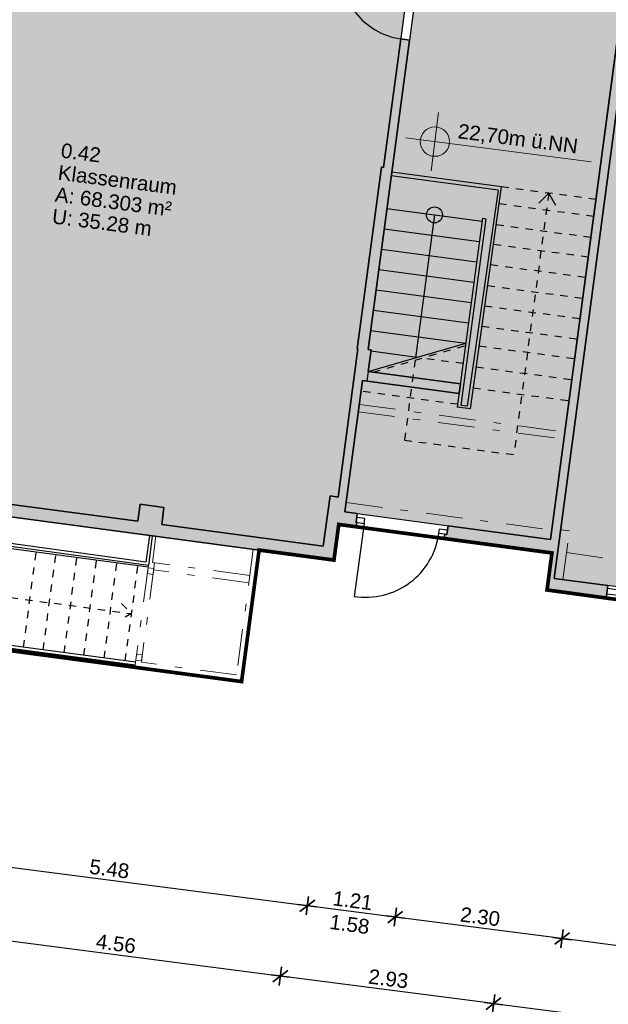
# Model space of a CAD drawing. Header units: metres. Extents: x 344112.5 to 344211.1, y 5709456.4 to 5709545.2.
# Tile 3 of 51: x 344129.9 to 344137.9, y 5709473.7 to 5709487.1. Entities that reach past the tile are written whole.
import ezdxf
from ezdxf.enums import TextEntityAlignment as Align

# ---------------------------------------------------------------- set-up
doc = ezdxf.new("R2010")
doc.units = ezdxf.units.M
doc.linetypes.add('AUSGEZOGEN', pattern=[0])
doc.linetypes.add('DASHDOT', pattern=[1, 0.5, -0.25, 0, -0.25])
doc.layers.add('Bemassung', color=7, linetype='Continuous')
doc.layers.add('Polygonflächen', color=7, linetype='Continuous')
doc.layers.add('BGF', color=2, linetype='Continuous', plot=False)
for name, color, linetype, lineweight in [('Decke', 7, 'DASHDOT', 18), ('Geländer', 7, 'Continuous', 25), ('Schraffur', 8, 'Continuous', 25), ('Text', 7, 'Continuous', 13), ('Treppe', 7, 'AUSGEZOGEN', 25), ('Türen', 7, 'AUSGEZOGEN', 25), ('Unterzug', 7, 'DASHDOT', 18), ('Wand', 7, 'AUSGEZOGEN', 35)]:
    doc.layers.add(name, color=color, linetype=linetype, lineweight=lineweight)
doc.styles.get("Standard").update_dxf_attribs({"font": 'arial.ttf'})
doc.dimstyles.new('1', dxfattribs={"dimtxt": 0.2, "dimasz": 0.005, "dimexe": 0.08, "dimexo": 0, "dimgap": 0.05, "dimtad": 3, "dimzin": 3, "dimdsep": 46, "dimtxsty": 'Standard', "dimblk": '1000hands_BEMPFEIL', "dimcen": 1, "dimdle": 0.08, "dimse1": 1, "dimse2": 1, "dimclre": 256, "dimazin": 2, "dimtfac": 1, "dimtix": 1, "dimtmove": 2, "dimatfit": 3, "dimldrblk": '1000hands_BEMPFEIL', "dimfxl": 1, "dimtolj": 1, "dimtzin": 0, "dimarcsym": 0})
doc.dimstyles.new('Copy of 1', dxfattribs={"dimtxt": 0.2, "dimasz": 0.005, "dimexe": 0.08, "dimexo": 0, "dimgap": 0.05, "dimtad": 3, "dimdec": 0, "dimlfac": 100, "dimzin": 3, "dimdsep": 46, "dimtxsty": 'Standard', "dimblk": '1000hands_BEMPFEIL', "dimcen": 1, "dimdle": 0.08, "dimse1": 1, "dimse2": 1, "dimclre": 256, "dimazin": 2, "dimtfac": 1, "dimtdec": 0, "dimtix": 1, "dimtmove": 2, "dimatfit": 3, "dimldrblk": '1000hands_BEMPFEIL', "dimfxl": 1, "dimtolj": 1, "dimtzin": 0, "dimarcsym": 0})

# ---------------------------------------------------------------- blocks, each defined once
blk = doc.blocks.new('1000hands_BEMPFEIL')
at = {"color": 0}
for p, q in [((-25.4, 0), (25.4, 0)), ((-18, -18), (18, 18)), ((0, -25.4), (0, 25.4))]:
    blk.add_line(p, q, dxfattribs=at)
blk = doc.blocks.new('*D139')
at = {"layer": 'Bemassung', "color": 0, "lineweight": -2, "transparency": 16777216}
blk.add_line((344139.415, 5709474.293), (344137.292, 5709474.567), dxfattribs=at)
at = {"layer": 'Defpoints', "color": 0, "transparency": 16777216}
for p in [(344137.887, 5709479.215, 0), (344140.018, 5709478.926, 0), (344137.287, 5709474.568)]:
    blk.add_point(p, dxfattribs=at)
at = {"layer": 'Bemassung', "color": 0, "lineweight": -2, "transparency": 16777216, "xscale": 0.005, "yscale": 0.005, "zscale": 0.005}
for p, rotation in [((344137.287, 5709474.568), 172.6453569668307), ((344139.42, 5709474.292), 352.6453569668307)]:
    blk.add_blockref('1000hands_BEMPFEIL', p, dxfattribs=dict(at, rotation=rotation))
at = {"layer": 'Bemassung', "color": 0, "transparency": 16777216, "insert": (344138.373, 5709474.581), "char_height": 0.2, "attachment_point": 5, "rotation": 352.6454}
blk.add_mtext('\\A1;2.15', dxfattribs=at)
blk = doc.blocks.new('*D140')
at = {"layer": 'Bemassung', "color": 0, "lineweight": -2, "transparency": 16777216}
blk.add_line((344137.282, 5709474.568), (344135.016, 5709474.861), dxfattribs=at)
at = {"layer": 'Defpoints', "color": 0, "transparency": 16777216}
for p in [(344135.677, 5709480.027, 0), (344137.887, 5709479.215, 0), (344135.011, 5709474.862)]:
    blk.add_point(p, dxfattribs=at)
at = {"layer": 'Bemassung', "color": 0, "lineweight": -2, "transparency": 16777216, "xscale": 0.005, "yscale": 0.005, "zscale": 0.005}
for p, rotation in [((344135.011, 5709474.862), 172.6453569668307), ((344137.287, 5709474.568), 352.6453569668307)]:
    blk.add_blockref('1000hands_BEMPFEIL', p, dxfattribs=dict(at, rotation=rotation))
at = {"layer": 'Bemassung', "color": 0, "transparency": 16777216, "insert": (344136.169, 5709474.866), "char_height": 0.2, "attachment_point": 5, "rotation": 352.6454}
blk.add_mtext('\\A1;2.30', dxfattribs=at)
blk = doc.blocks.new('*D141')
at = {"layer": 'Bemassung', "color": 0, "lineweight": -2, "transparency": 16777216}
blk.add_line((344135.006, 5709474.862), (344133.816, 5709475.016), dxfattribs=at)
at = {"layer": 'Defpoints', "color": 0, "transparency": 16777216}
for p in [(344134.478, 5709480.187, 0), (344135.677, 5709480.027, 0), (344133.811, 5709475.016)]:
    blk.add_point(p, dxfattribs=at)
at = {"layer": 'Bemassung', "color": 0, "lineweight": -2, "transparency": 16777216, "xscale": 0.005, "yscale": 0.005, "zscale": 0.005}
for p, rotation in [((344133.811, 5709475.016), 172.6453569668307), ((344135.011, 5709474.862), 352.6453569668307)]:
    blk.add_blockref('1000hands_BEMPFEIL', p, dxfattribs=dict(at, rotation=rotation))
at = {"layer": 'Bemassung', "color": 0, "transparency": 16777216, "insert": (344134.43, 5709475.088), "char_height": 0.2, "attachment_point": 5, "rotation": 352.6454}
blk.add_mtext('\\A1;1.21', dxfattribs=at)
blk = doc.blocks.new('*D142')
at = {"layer": 'Bemassung', "color": 0, "lineweight": -2, "transparency": 16777216}
blk.add_line((344133.806, 5709475.017), (344128.379, 5709475.718), dxfattribs=at)
at = {"layer": 'Defpoints', "color": 0, "transparency": 16777216}
for p in [(344128.982, 5709480.427, 0), (344134.478, 5709480.187, 0), (344128.374, 5709475.718)]:
    blk.add_point(p, dxfattribs=at)
at = {"layer": 'Bemassung', "color": 0, "lineweight": -2, "transparency": 16777216, "xscale": 0.005, "yscale": 0.005, "zscale": 0.005}
for p, rotation in [((344128.374, 5709475.718), 172.6453569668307), ((344133.811, 5709475.016), 352.6453569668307)]:
    blk.add_blockref('1000hands_BEMPFEIL', p, dxfattribs=dict(at, rotation=rotation))
at = {"layer": 'Bemassung', "color": 0, "transparency": 16777216, "insert": (344131.112, 5709475.518), "char_height": 0.2, "attachment_point": 5, "rotation": 352.6454}
blk.add_mtext('\\A1;5.48', dxfattribs=at)
blk = doc.blocks.new('*D56')
at = {"layer": 'Bemassung', "color": 0, "lineweight": -2, "transparency": 16777216}
blk.add_line((344145.914, 5709472.446), (344136.357, 5709473.679), dxfattribs=at)
at = {"layer": 'Defpoints', "color": 0, "transparency": 16777216}
for p in [(344137.081, 5709479.325, 0), (344146.639, 5709478.027, 0), (344136.352, 5709473.68)]:
    blk.add_point(p, dxfattribs=at)
at = {"layer": 'Bemassung', "color": 0, "lineweight": -2, "transparency": 16777216, "xscale": 0.005, "yscale": 0.005, "zscale": 0.005}
for p, rotation in [((344136.352, 5709473.68), 172.6453569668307), ((344145.919, 5709472.445), 352.6453569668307)]:
    blk.add_blockref('1000hands_BEMPFEIL', p, dxfattribs=dict(at, rotation=rotation))
at = {"layer": 'Bemassung', "color": 0, "transparency": 16777216, "insert": (344141.155, 5709473.214), "char_height": 0.2, "attachment_point": 5, "rotation": 352.6454}
blk.add_mtext('\\A1;9.65', dxfattribs=at)
blk = doc.blocks.new('*D57')
at = {"layer": 'Bemassung', "color": 0, "lineweight": -2, "transparency": 16777216}
blk.add_line((344136.347, 5709473.681), (344133.448, 5709474.055), dxfattribs=at)
at = {"layer": 'Defpoints', "color": 0, "transparency": 16777216}
for p in [(344134.175, 5709479.733, 0), (344137.081, 5709479.325, 0), (344133.443, 5709474.056)]:
    blk.add_point(p, dxfattribs=at)
at = {"layer": 'Bemassung', "color": 0, "lineweight": -2, "transparency": 16777216, "xscale": 0.005, "yscale": 0.005, "zscale": 0.005}
for p, rotation in [((344133.443, 5709474.056), 172.6453569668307), ((344136.352, 5709473.68), 352.6453569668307)]:
    blk.add_blockref('1000hands_BEMPFEIL', p, dxfattribs=dict(at, rotation=rotation))
at = {"layer": 'Bemassung', "color": 0, "transparency": 16777216, "insert": (344134.917, 5709474.019), "char_height": 0.2, "attachment_point": 5, "rotation": 352.6454}
blk.add_mtext('\\A1;2.93', dxfattribs=at)
blk = doc.blocks.new('*D353')
at = {"layer": 'Bemassung', "color": 0, "lineweight": -2, "transparency": 16777216}
blk.add_line((344133.438, 5709474.056), (344128.927, 5709474.639), dxfattribs=at)
at = {"layer": 'Defpoints', "color": 0, "transparency": 16777216}
for p in [(344134.175, 5709479.733, 0), (344129.416, 5709478.472, 0), (344128.922, 5709474.639)]:
    blk.add_point(p, dxfattribs=at)
at = {"layer": 'Bemassung', "color": 0, "lineweight": -2, "transparency": 16777216, "xscale": 0.005, "yscale": 0.005, "zscale": 0.005}
for p, rotation in [((344128.922, 5709474.639), 172.6453569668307), ((344133.443, 5709474.056), 352.6453569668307)]:
    blk.add_blockref('1000hands_BEMPFEIL', p, dxfattribs=dict(at, rotation=rotation))
at = {"layer": 'Bemassung', "color": 0, "transparency": 16777216, "insert": (344131.202, 5709474.498), "char_height": 0.2, "attachment_point": 5, "rotation": 352.6454}
blk.add_mtext('\\A1;4.56', dxfattribs=at)
blk = doc.blocks.new('*D355')
at = {"layer": 'Bemassung', "color": 0, "lineweight": -2, "transparency": 16777216}
blk.add_line((344122.838, 5709474.416), (344133.142, 5709473.086), dxfattribs=at)
at = {"layer": 'Defpoints', "color": 0, "transparency": 16777216}
for p in [(344134.029, 5709479.924, 0), (344123.462, 5709479.288, 0), (344133.147, 5709473.086)]:
    blk.add_point(p, dxfattribs=at)
at = {"layer": 'Bemassung', "color": 0, "lineweight": -2, "transparency": 16777216, "xscale": 0.005, "yscale": 0.005, "zscale": 0.005}
for p, rotation in [((344122.833, 5709474.417), 172.6453569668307), ((344133.147, 5709473.086), 352.6453569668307)]:
    blk.add_blockref('1000hands_BEMPFEIL', p, dxfattribs=dict(at, rotation=rotation))
at = {"layer": 'Bemassung', "color": 0, "transparency": 16777216, "insert": (344128.009, 5709473.902), "char_height": 0.2, "attachment_point": 5, "rotation": 352.6454}
blk.add_mtext('\\A1;10.40', dxfattribs=at)
blk = doc.blocks.new('*D356')
at = {"layer": 'Bemassung', "color": 0, "lineweight": -2, "transparency": 16777216}
for p, q in [((344133.142, 5709473.086), (344133.137, 5709473.087)), ((344133.147, 5709473.086), (344133.377, 5709473.056)), ((344133.382, 5709473.055), (344133.387, 5709473.055))]:
    blk.add_line(p, q, dxfattribs=at)
at = {"layer": 'Defpoints', "color": 0, "transparency": 16777216}
for p in [(344134.324, 5709480.389, 0), (344134.029, 5709479.924, 0), (344133.377, 5709473.056)]:
    blk.add_point(p, dxfattribs=at)
at = {"layer": 'Bemassung', "color": 0, "lineweight": -2, "transparency": 16777216, "xscale": 0.005, "yscale": 0.005, "zscale": 0.005}
for p, rotation in [((344133.147, 5709473.086), 352.6453569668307), ((344133.377, 5709473.056), 172.6453569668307)]:
    blk.add_blockref('1000hands_BEMPFEIL', p, dxfattribs=dict(at, rotation=rotation))
at = {"layer": 'Bemassung', "color": 0, "transparency": 16777216, "insert": (344133.281, 5709473.222), "char_height": 0.2, "attachment_point": 5, "rotation": 352.6454}
blk.add_mtext('\\A1;23', dxfattribs=at)
blk = doc.blocks.new('*D357')
at = {"layer": 'Bemassung', "color": 0, "lineweight": -2, "transparency": 16777216}
blk.add_line((344133.382, 5709473.055), (344136.179, 5709472.694), dxfattribs=at)
at = {"layer": 'Defpoints', "color": 0, "transparency": 16777216}
for p in [(344134.324, 5709480.389, 0), (344137.129, 5709480.014, 0), (344136.184, 5709472.694)]:
    blk.add_point(p, dxfattribs=at)
at = {"layer": 'Bemassung', "color": 0, "lineweight": -2, "transparency": 16777216, "xscale": 0.005, "yscale": 0.005, "zscale": 0.005}
for p, rotation in [((344133.377, 5709473.056), 172.6453569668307), ((344136.184, 5709472.694), 352.6453569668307)]:
    blk.add_blockref('1000hands_BEMPFEIL', p, dxfattribs=dict(at, rotation=rotation))
at = {"layer": 'Bemassung', "color": 0, "transparency": 16777216, "insert": (344134.8, 5709473.026), "char_height": 0.2, "attachment_point": 5, "rotation": 352.6454}
blk.add_mtext('\\A1;2.83', dxfattribs=at)
blk = doc.blocks.new('*D358')
at = {"layer": 'Bemassung', "color": 0, "lineweight": -2, "transparency": 16777216}
for p, q in [((344136.179, 5709472.694), (344136.174, 5709472.695)), ((344136.184, 5709472.694), (344136.3, 5709472.678)), ((344136.305, 5709472.678), (344136.31, 5709472.677))]:
    blk.add_line(p, q, dxfattribs=at)
at = {"layer": 'Defpoints', "color": 0, "transparency": 16777216}
for p in [(344137.129, 5709480.014, 0), (344137.179, 5709479.483, 0), (344136.3, 5709472.678)]:
    blk.add_point(p, dxfattribs=at)
at = {"layer": 'Bemassung', "color": 0, "lineweight": -2, "transparency": 16777216, "xscale": 0.005, "yscale": 0.005, "zscale": 0.005}
for p, rotation in [((344136.184, 5709472.694), 352.6453569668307), ((344136.3, 5709472.678), 172.6453569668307)]:
    blk.add_blockref('1000hands_BEMPFEIL', p, dxfattribs=dict(at, rotation=rotation))
at = {"layer": 'Bemassung', "color": 0, "transparency": 16777216, "insert": (344136.261, 5709472.835), "char_height": 0.2, "attachment_point": 5, "rotation": 352.6454}
blk.add_mtext('\\A1;12', dxfattribs=at)
blk = doc.blocks.new('*D359')
at = {"layer": 'Bemassung', "color": 0, "lineweight": -2, "transparency": 16777216}
blk.add_line((344136.305, 5709472.678), (344139.231, 5709472.3), dxfattribs=at)
at = {"layer": 'Defpoints', "color": 0, "transparency": 16777216}
for p in [(344137.179, 5709479.483, 0), (344140.111, 5709479.085, 0), (344139.236, 5709472.3)]:
    blk.add_point(p, dxfattribs=at)
at = {"layer": 'Bemassung', "color": 0, "lineweight": -2, "transparency": 16777216, "xscale": 0.005, "yscale": 0.005, "zscale": 0.005}
for p, rotation in [((344136.3, 5709472.678), 172.6453569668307), ((344139.236, 5709472.3), 352.6453569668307)]:
    blk.add_blockref('1000hands_BEMPFEIL', p, dxfattribs=dict(at, rotation=rotation))
at = {"layer": 'Bemassung', "color": 0, "transparency": 16777216, "insert": (344137.787, 5709472.64), "char_height": 0.2, "attachment_point": 5, "rotation": 352.6454}
blk.add_mtext('\\A1;2.96', dxfattribs=at)
blk = doc.blocks.new('*D365')
at = {"layer": 'Bemassung', "color": 0, "lineweight": -2, "transparency": 16777216}
blk.add_line((344128.319, 5709472.7), (344130.485, 5709472.421), dxfattribs=at)
at = {"layer": 'Defpoints', "color": 0, "transparency": 16777216}
for p in [(344129.327, 5709480.552, 0), (344131.502, 5709480.262, 0), (344130.49, 5709472.42)]:
    blk.add_point(p, dxfattribs=at)
at = {"layer": 'Bemassung', "color": 0, "lineweight": -2, "transparency": 16777216, "xscale": 0.005, "yscale": 0.005, "zscale": 0.005}
for p, rotation in [((344128.314, 5709472.701), 172.6453569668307), ((344130.49, 5709472.42), 352.6453569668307)]:
    blk.add_blockref('1000hands_BEMPFEIL', p, dxfattribs=dict(at, rotation=rotation))
at = {"layer": 'Bemassung', "color": 0, "transparency": 16777216, "insert": (344129.421, 5709472.711), "char_height": 0.2, "attachment_point": 5, "rotation": 352.6454}
blk.add_mtext('\\A1;2.19', dxfattribs=at)
blk = doc.blocks.new('*D366')
at = {"layer": 'Bemassung', "color": 0, "lineweight": -2, "transparency": 16777216}
for p, q in [((344130.485, 5709472.421), (344130.48, 5709472.421)), ((344130.49, 5709472.42), (344130.813, 5709472.378)), ((344130.818, 5709472.378), (344130.823, 5709472.377))]:
    blk.add_line(p, q, dxfattribs=at)
at = {"layer": 'Defpoints', "color": 0, "transparency": 16777216}
for p in [(344131.502, 5709480.262, 0), (344131.825, 5709480.219, 0), (344130.813, 5709472.378)]:
    blk.add_point(p, dxfattribs=at)
at = {"layer": 'Bemassung', "color": 0, "lineweight": -2, "transparency": 16777216, "xscale": 0.005, "yscale": 0.005, "zscale": 0.005}
for p, rotation in [((344130.49, 5709472.42), 352.6453569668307), ((344130.813, 5709472.378), 172.6453569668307)]:
    blk.add_blockref('1000hands_BEMPFEIL', p, dxfattribs=dict(at, rotation=rotation))
at = {"layer": 'Bemassung', "color": 0, "transparency": 16777216, "insert": (344130.671, 5709472.55), "char_height": 0.2, "attachment_point": 5, "rotation": 352.6454}
blk.add_mtext('\\A1;33', dxfattribs=at)
blk = doc.blocks.new('*D367')
at = {"layer": 'Bemassung', "color": 0, "lineweight": -2, "transparency": 16777216}
blk.add_line((344130.818, 5709472.378), (344133.126, 5709472.08), dxfattribs=at)
at = {"layer": 'Defpoints', "color": 0, "transparency": 16777216}
for p in [(344134.23, 5709480.593, 0), (344131.825, 5709480.219, 0), (344133.131, 5709472.079)]:
    blk.add_point(p, dxfattribs=at)
at = {"layer": 'Bemassung', "color": 0, "lineweight": -2, "transparency": 16777216, "xscale": 0.005, "yscale": 0.005, "zscale": 0.005}
for p, rotation in [((344130.813, 5709472.378), 172.6453569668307), ((344133.131, 5709472.079), 352.6453569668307)]:
    blk.add_blockref('1000hands_BEMPFEIL', p, dxfattribs=dict(at, rotation=rotation))
at = {"layer": 'Bemassung', "color": 0, "transparency": 16777216, "insert": (344131.992, 5709472.38), "char_height": 0.2, "attachment_point": 5, "rotation": 352.6454}
blk.add_mtext('\\A1;2.34', dxfattribs=at)
blk = doc.blocks.new('*D368')
at = {"layer": 'Bemassung', "color": 0, "lineweight": -2, "transparency": 16777216}
blk.add_line((344133.136, 5709472.079), (344137.916, 5709471.462), dxfattribs=at)
at = {"layer": 'Defpoints', "color": 0, "transparency": 16777216}
for p in [(344140.152, 5709488.751, 0), (344134.23, 5709480.593, 0), (344137.921, 5709471.461)]:
    blk.add_point(p, dxfattribs=at)
at = {"layer": 'Bemassung', "color": 0, "lineweight": -2, "transparency": 16777216, "xscale": 0.005, "yscale": 0.005, "zscale": 0.005}
for p, rotation in [((344133.131, 5709472.079), 172.6453569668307), ((344137.921, 5709471.461), 352.6453569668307)]:
    blk.add_blockref('1000hands_BEMPFEIL', p, dxfattribs=dict(at, rotation=rotation))
at = {"layer": 'Bemassung', "color": 0, "transparency": 16777216, "insert": (344135.545, 5709471.921), "char_height": 0.2, "attachment_point": 5, "rotation": 352.6454}
blk.add_mtext('\\A1;4.83', dxfattribs=at)
blk = doc.blocks.new('*D369')
at = {"layer": 'Bemassung', "color": 0, "lineweight": -2, "transparency": 16777216}
for p, q in [((344137.916, 5709471.462), (344137.911, 5709471.462)), ((344137.921, 5709471.461), (344138.049, 5709471.445)), ((344138.054, 5709471.444), (344138.059, 5709471.443))]:
    blk.add_line(p, q, dxfattribs=at)
at = {"layer": 'Defpoints', "color": 0, "transparency": 16777216}
for p in [(344140.152, 5709488.751, 0), (344140.26, 5709488.575, 0), (344138.049, 5709471.445)]:
    blk.add_point(p, dxfattribs=at)
at = {"layer": 'Bemassung', "color": 0, "lineweight": -2, "transparency": 16777216, "xscale": 0.005, "yscale": 0.005, "zscale": 0.005}
for p, rotation in [((344137.921, 5709471.461), 352.6453569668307), ((344138.049, 5709471.445), 172.6453569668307)]:
    blk.add_blockref('1000hands_BEMPFEIL', p, dxfattribs=dict(at, rotation=rotation))
at = {"layer": 'Bemassung', "color": 0, "transparency": 16777216, "insert": (344138.004, 5709471.604), "char_height": 0.2, "attachment_point": 5, "rotation": 352.6454}
blk.add_mtext('\\A1;13', dxfattribs=at)
blk = doc.blocks.new('*D60')
at = {"layer": 'Bemassung', "color": 0, "lineweight": -2, "transparency": 16777216}
blk.add_line((344122.562, 5709472.435), (344145.53, 5709469.471), dxfattribs=at)
at = {"layer": 'Defpoints', "color": 0, "transparency": 16777216}
for p in [(344123.44, 5709479.271, 0), (344146.639, 5709478.027, 0), (344145.535, 5709469.47)]:
    blk.add_point(p, dxfattribs=at)
at = {"layer": 'Bemassung', "color": 0, "lineweight": -2, "transparency": 16777216, "xscale": 0.005, "yscale": 0.005, "zscale": 0.005}
for p, rotation in [((344122.557, 5709472.436), 172.6453569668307), ((344145.535, 5709469.47), 352.6453569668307)]:
    blk.add_blockref('1000hands_BEMPFEIL', p, dxfattribs=dict(at, rotation=rotation))
at = {"layer": 'Bemassung', "color": 0, "transparency": 16777216, "insert": (344134.066, 5709471.104), "char_height": 0.2, "attachment_point": 5, "rotation": 352.6454}
blk.add_mtext('\\A1;23.17', dxfattribs=at)
blk = doc.blocks.new('*D64')
at = {"layer": 'Bemassung', "color": 0, "lineweight": -2, "transparency": 16777216}
blk.add_line((344117.759, 5709480.009), (344119.56, 5709493.963), dxfattribs=at)
at = {"layer": 'Defpoints', "color": 0, "transparency": 16777216}
for p in [(344119.56, 5709493.968), (344130.888, 5709492.506, 0), (344123.44, 5709479.271, 0)]:
    blk.add_point(p, dxfattribs=at)
at = {"layer": 'Bemassung', "color": 0, "lineweight": -2, "transparency": 16777216, "xscale": 0.005, "yscale": 0.005, "zscale": 0.005}
for p, rotation in [((344119.56, 5709493.968), 82.6453569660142), ((344117.758, 5709480.004), 262.6453569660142)]:
    blk.add_blockref('1000hands_BEMPFEIL', p, dxfattribs=dict(at, rotation=rotation))
at = {"layer": 'Bemassung', "color": 0, "transparency": 16777216, "insert": (344118.508, 5709487.006), "char_height": 0.2, "attachment_point": 5, "rotation": 82.6454}
blk.add_mtext('\\A1;14.08', dxfattribs=at)

msp = doc.modelspace()

# ---------------------------------------------------------------- hatches: boundary and pattern name
at = {"layer": 'Polygonflächen'}
h = msp.add_hatch(color=254, dxfattribs=at)
h.dxf.hatch_style = 1
h.paths.add_polyline_path([(344138.294, 5709488.737), (344138.344, 5709488.73), (344138.387, 5709489.057), (344138.368, 5709489.06), (344138.633, 5709491.042), (344138.662, 5709491.038), (344138.703, 5709491.346), (344135.859, 5709491.726), (344134.963, 5709485.025), (344134.64, 5709482.607), (344134.68, 5709482.601), (344134.623, 5709482.175), (344134.563, 5709482.183), (344134.324, 5709480.389), (344137.129, 5709480.014)])
h = msp.add_hatch(color=134, dxfattribs=at)
h.dxf.hatch_style = 1
h.paths.add_polyline_path([(344135.337, 5709488.728), (344135.099, 5709488.76), (344135.151, 5709489.147), (344133.069, 5709489.425), (344133.039, 5709489.197), (344132.712, 5709489.241), (344132.742, 5709489.469), (344130.591, 5709489.756), (344130.562, 5709489.538), (344130.225, 5709489.583), (344130.254, 5709489.801), (344128.034, 5709490.098), (344126.805, 5709480.899), (344129.005, 5709480.605), (344129.037, 5709480.839), (344129.36, 5709480.796), (344129.327, 5709480.552), (344131.502, 5709480.262), (344131.533, 5709480.495), (344131.856, 5709480.452), (344131.825, 5709480.219), (344134.029, 5709479.924), (344134.121, 5709480.608), (344134.23, 5709480.593), (344134.5, 5709482.615), (344134.49, 5709482.617), (344134.821, 5709485.095), (344134.851, 5709485.091)])
h = msp.add_hatch(color=134, dxfattribs=at)
h.dxf.hatch_style = 1
h.paths.add_polyline_path([(344147.491, 5709485.611), (344138.452, 5709486.819), (344138.422, 5709486.601), (344138.135, 5709486.639), (344137.179, 5709479.483), (344137.91, 5709479.384), (344140.041, 5709479.094), (344140.111, 5709479.085), (344140.143, 5709479.319), (344140.52, 5709479.269), (344140.488, 5709479.034), (344143.292, 5709478.653), (344143.323, 5709478.884), (344143.71, 5709478.832), (344143.679, 5709478.6), (344145.897, 5709478.299), (344146.503, 5709478.217)])
at = {"layer": 'Schraffur'}
h = msp.add_hatch(color=256, dxfattribs=at)
h.dxf.hatch_style = 1
h.paths.add_polyline_path([(344138.452, 5709486.819), (344139.492, 5709486.68), (344139.508, 5709486.799), (344138.061, 5709486.992), (344137.129, 5709480.014), (344135.731, 5709480.201), (344135.715, 5709480.082), (344135.685, 5709480.086), (344135.677, 5709480.027), (344137.148, 5709479.83), (344137.081, 5709479.325), (344137.887, 5709479.215), (344137.91, 5709479.384), (344137.179, 5709479.483), (344138.135, 5709486.639), (344138.422, 5709486.601)])
h = msp.add_hatch(color=256, dxfattribs=at)
h.dxf.hatch_style = 1
h.paths.add_polyline_path([(344134.492, 5709480.367), (344134.324, 5709480.389), (344134.563, 5709482.183), (344135.882, 5709482.007), (344135.899, 5709482.136), (344134.64, 5709482.304), (344134.68, 5709482.601), (344134.64, 5709482.607), (344135.204, 5709486.829), (344135.085, 5709486.845), (344134.851, 5709485.091), (344134.821, 5709485.095), (344134.49, 5709482.617), (344134.5, 5709482.615), (344134.23, 5709480.593), (344134.121, 5709480.608), (344134.029, 5709479.924), (344131.825, 5709480.219), (344131.856, 5709480.452), (344131.533, 5709480.495), (344131.502, 5709480.262), (344129.327, 5709480.552), (344129.36, 5709480.796), (344129.037, 5709480.839), (344128.982, 5709480.427), (344134.175, 5709479.733), (344134.24, 5709480.219), (344134.478, 5709480.187), (344134.486, 5709480.246), (344134.476, 5709480.248)])
at = {"layer": 'Text'}
h = msp.add_hatch(color=256, dxfattribs=at)
h.dxf.hatch_style = 1
h.paths.add_polyline_path([(344135.749, 5709485.417), (344135.353, 5709485.468, 1)])

# ---------------------------------------------------------------- linework, layer by layer
at = {"layer": 'BGF', "const_width": 0.05, "elevation": 0}
msp.add_lwpolyline([(344140.018, 5709478.926), (344137.887, 5709479.215), (344137.081, 5709479.325), (344137.148, 5709479.83), (344135.677, 5709480.027), (344134.478, 5709480.187), (344134.24, 5709480.219), (344134.175, 5709479.733), (344133.154, 5709479.869), (344132.915, 5709478.075), (344129.426, 5709478.542), (344129.416, 5709478.472), (344123.44, 5709479.271), (344123.621, 5709480.629), (344123.681, 5709481.075), (344126.624, 5709480.681), (344126.632, 5709480.741), (344126.738, 5709481.534), (344127.019, 5709483.635), (344127.128, 5709484.448), (344127.41, 5709486.559), (344127.525, 5709487.422)], dxfattribs=at)
at = {"layer": 'Decke', "elevation": 0}
for points in [[(344134.52, 5709481.856), (344137.325, 5709481.481)], [(344134.506, 5709481.757), (344137.311, 5709481.382)], [(344134.341, 5709480.518), (344137.146, 5709480.143)], [(344137.298, 5709479.467), (344137.386, 5709480.131), (344137.267, 5709480.147)], [(344137.347, 5709479.834), (344146.539, 5709478.484)]]:
    msp.add_lwpolyline(points, dxfattribs=at)
at = {"layer": 'Geländer'}
for p, q in [((344136.036, 5709481.795, 0), (344136.46, 5709484.825, 0)), ((344136.413, 5709484.781, 0), (344135.991, 5709481.831, 0)), ((344136.201, 5709484.396, 0), (344135.856, 5709481.819, 0)), ((344135.91, 5709481.842, 0), (344136.25, 5709484.389, 0))]:
    msp.add_line(p, q, dxfattribs=at)
at = {"layer": 'Geländer', "elevation": 0}
for points in [[(344136.413, 5709484.781), (344134.957, 5709484.976)], [(344136.46, 5709484.825), (344134.963, 5709485.025)], [(344136.201, 5709484.396), (344136.25, 5709484.389)], [(344136.036, 5709481.795), (344135.856, 5709481.819)], [(344135.991, 5709481.831), (344135.91, 5709481.842)], [(344131.609, 5709479.703), (344124.724, 5709480.653)], [(344131.643, 5709479.658), (344124.718, 5709480.613)], [(344131.658, 5709480.069), (344131.609, 5709479.703)], [(344131.697, 5709480.064), (344131.643, 5709479.658)], [(344131.458, 5709478.27), (344124.569, 5709479.191)], [(344131.462, 5709478.3), (344124.573, 5709479.22)]]:
    msp.add_lwpolyline(points, dxfattribs=at)
at = {"layer": 'Polygonflächen', "elevation": 0}
for points in [[(344135.859, 5709491.726), (344134.963, 5709485.025), (344134.64, 5709482.607), (344134.68, 5709482.601), (344134.623, 5709482.175), (344134.563, 5709482.183), (344134.324, 5709480.389), (344137.129, 5709480.014), (344138.294, 5709488.737), (344138.344, 5709488.73), (344138.387, 5709489.057), (344138.368, 5709489.06), (344138.633, 5709491.042), (344138.662, 5709491.038), (344138.703, 5709491.346), (344135.859, 5709491.726)], [(344135.337, 5709488.728), (344134.851, 5709485.091), (344134.821, 5709485.095), (344134.49, 5709482.617), (344134.5, 5709482.615), (344134.23, 5709480.593), (344134.121, 5709480.608), (344134.029, 5709479.924), (344131.825, 5709480.219), (344131.856, 5709480.452), (344131.533, 5709480.495), (344131.502, 5709480.262), (344129.327, 5709480.552), (344129.36, 5709480.796), (344129.037, 5709480.839), (344129.005, 5709480.605), (344126.805, 5709480.899)], [(344137.179, 5709479.483), (344138.135, 5709486.639), (344138.422, 5709486.601), (344138.452, 5709486.819), (344147.491, 5709485.611), (344146.503, 5709478.217), (344145.897, 5709478.299), (344143.679, 5709478.6), (344143.71, 5709478.832), (344143.323, 5709478.884), (344143.292, 5709478.653), (344140.488, 5709479.034), (344140.52, 5709479.269), (344140.143, 5709479.319), (344140.111, 5709479.085), (344140.041, 5709479.094), (344137.91, 5709479.384), (344137.179, 5709479.483)]]:
    msp.add_lwpolyline(points, dxfattribs=at)
at = {"layer": 'Text'}
for p, q in [((344135.5, 5709485.046), (344135.602, 5709485.839)), ((344135.154, 5709485.494), (344137.683, 5709485.167))]:
    msp.add_line(p, q, dxfattribs=at)
msp.add_circle((344135.551, 5709485.442), 0.2, dxfattribs=at)
at = {"layer": 'Treppe', "linetype": 'DASHDOT', "ltscale": 0.1, "elevation": 0}
for points in [[(344137.748, 5709484.653), (344136.46, 5709484.825)], [(344137.104, 5709484.739), (344136.627, 5709481.171)], [(344136.429, 5709484.597), (344137.718, 5709484.425)], [(344136.391, 5709484.31), (344137.68, 5709484.138)], [(344136.355, 5709484.042), (344137.644, 5709483.87)], [(344136.312, 5709483.766), (344137.607, 5709483.593)], [(344136.271, 5709483.478), (344137.568, 5709483.305)], [(344136.233, 5709483.201), (344137.531, 5709483.028)], [(344136.194, 5709482.924), (344137.494, 5709482.75)], [(344134.707, 5709482.295), (344135.969, 5709482.661)], [(344136.156, 5709482.656), (344137.458, 5709482.482)], [(344135.282, 5709482.462), (344135.136, 5709481.37)], [(344135.936, 5709482.413), (344135.374, 5709482.489)], [(344136.116, 5709482.369), (344137.42, 5709482.195)], [(344135.862, 5709481.858), (344134.543, 5709482.035)], [(344136.076, 5709482.082), (344137.382, 5709481.907)], [(344135.136, 5709481.37), (344136.627, 5709481.171)], [(344129.94, 5709478.543), (344130.114, 5709479.842)], [(344130.208, 5709478.508), (344130.382, 5709479.806)], [(344130.496, 5709478.469), (344130.669, 5709479.768)], [(344130.763, 5709478.433), (344130.937, 5709479.732)], [(344131.041, 5709478.396), (344131.214, 5709479.695)], [(344131.328, 5709478.358), (344131.502, 5709479.656)], [(344127.189, 5709479.567), (344131.414, 5709479.002)], [(344131.278, 5709479.139), (344131.414, 5709479.002), (344131.246, 5709478.907)]]:
    msp.add_lwpolyline(points, dxfattribs=at)
at = {"layer": 'Treppe', "elevation": 0}
for points in [[(344137.201, 5709484.572), (344137.104, 5709484.739), (344136.969, 5709484.602)], [(344134.897, 5709484.53), (344136.195, 5709484.356)], [(344135.546, 5709484.443), (344135.285, 5709482.491)], [(344134.86, 5709484.252), (344136.158, 5709484.079)], [(344134.823, 5709483.975), (344136.121, 5709483.801)], [(344134.786, 5709483.697), (344136.084, 5709483.524)], [(344134.749, 5709483.42), (344136.047, 5709483.246)], [(344134.712, 5709483.142), (344136.01, 5709482.968)], [(344134.675, 5709482.864), (344135.973, 5709482.691)], [(344134.64, 5709482.304), (344135.973, 5709482.691)], [(344135.306, 5709482.498), (344134.677, 5709482.582)], [(344135.899, 5709482.136), (344134.64, 5709482.304)], [(344131.64, 5709479.638), (344124.752, 5709480.558)], [(344131.467, 5709478.339), (344124.578, 5709479.26)]]:
    msp.add_lwpolyline(points, dxfattribs=at)
at = {"layer": 'Treppe'}
msp.add_circle((344135.546, 5709484.443, 0), 0.109, dxfattribs=at)
at = {"layer": 'Türen', "elevation": 0}
for points in [[(344135.211, 5709487.787), (344134.293, 5709487.909, 0.419358), (344135.085, 5709486.845, 0.414214)], [(344134.585, 5709480.233), (344134.452, 5709479.237, 0.419358), (344135.606, 5709480.097, 0.414214)]]:
    msp.add_lwpolyline(points, format="xyb", dxfattribs=at)
for points in [[(344134.476, 5709480.248), (344134.585, 5709480.233), (344134.594, 5709480.298), (344134.485, 5709480.312)], [(344135.715, 5709480.082), (344135.606, 5709480.097), (344135.615, 5709480.161), (344135.724, 5709480.147)], [(344138.053, 5709479.248), (344137.895, 5709479.269), (344137.905, 5709479.348), (344138.064, 5709479.327)]]:
    msp.add_lwpolyline(points, close=True, dxfattribs=at)
at = {"layer": 'Unterzug', "elevation": 0}
for points in [[(344131.747, 5709480.057), (344131.699, 5709479.701)], [(344133.075, 5709479.88), (344132.846, 5709478.165)], [(344133.154, 5709479.869), (344132.915, 5709478.075)], [(344131.643, 5709479.658), (344131.458, 5709478.27)], [(344131.729, 5709479.697), (344131.548, 5709478.339)], [(344133.027, 5709479.523), (344131.699, 5709479.701)], [(344133.014, 5709479.424), (344131.716, 5709479.598)], [(344132.915, 5709478.075), (344131.458, 5709478.27)], [(344132.846, 5709478.165), (344131.548, 5709478.339)]]:
    msp.add_lwpolyline(points, dxfattribs=at)
for points in [[(344131.708, 5709479.538), (344131.629, 5709479.549), (344131.639, 5709479.628), (344131.718, 5709479.617)], [(344131.55, 5709478.359), (344131.471, 5709478.369), (344131.481, 5709478.448), (344131.561, 5709478.438)]]:
    msp.add_lwpolyline(points, close=True, dxfattribs=at)
at = {"layer": 'Wand'}
for p, q in [((344134.68, 5709482.601, 0), (344134.64, 5709482.607, 0)), ((344134.64, 5709482.304, 0), (344134.68, 5709482.601, 0)), ((344135.899, 5709482.136, 0), (344134.64, 5709482.304, 0))]:
    msp.add_line(p, q, dxfattribs=at)
at = {"layer": 'Wand', "elevation": 0}
for points in [[(344138.061, 5709486.992), (344137.129, 5709480.014)], [(344135.204, 5709486.829), (344134.64, 5709482.607)], [(344134.851, 5709485.091), (344135.085, 5709486.845)], [(344135.204, 5709486.829), (344135.085, 5709486.845)], [(344138.135, 5709486.639), (344137.179, 5709479.483)], [(344134.851, 5709485.091), (344134.821, 5709485.095), (344134.49, 5709482.617), (344134.5, 5709482.615), (344134.23, 5709480.593)], [(344134.563, 5709482.183), (344134.324, 5709480.389)], [(344135.882, 5709482.007), (344134.563, 5709482.183)], [(344135.882, 5709482.007), (344135.899, 5709482.136)], [(344131.502, 5709480.262), (344129.327, 5709480.552)], [(344134.121, 5709480.608), (344134.029, 5709479.924)], [(344134.23, 5709480.593), (344134.121, 5709480.608)], [(344134.24, 5709480.219), (344134.175, 5709479.733), (344128.982, 5709480.427)], [(344131.502, 5709480.262), (344131.533, 5709480.495)], [(344131.856, 5709480.452), (344131.533, 5709480.495)], [(344131.825, 5709480.219), (344131.856, 5709480.452)], [(344134.324, 5709480.389), (344134.492, 5709480.367)], [(344134.492, 5709480.367), (344134.476, 5709480.248), (344134.486, 5709480.246), (344134.478, 5709480.187)], [(344134.029, 5709479.924), (344131.825, 5709480.219)], [(344134.24, 5709480.219), (344134.478, 5709480.187)], [(344135.731, 5709480.201), (344135.715, 5709480.082), (344135.685, 5709480.086), (344135.677, 5709480.027)], [(344135.731, 5709480.201), (344137.129, 5709480.014)], [(344135.677, 5709480.027), (344137.148, 5709479.83)], [(344137.148, 5709479.83), (344137.081, 5709479.325)], [(344137.91, 5709479.384), (344137.179, 5709479.483)], [(344137.887, 5709479.215), (344137.081, 5709479.325)], [(344137.91, 5709479.384), (344137.887, 5709479.215)]]:
    msp.add_lwpolyline(points, dxfattribs=at)

# ---------------------------------------------------------------- texts
at = {"layer": 'Text'}
for s, rotation, p in [('22,70m ü.NN', 352.6454, (344136.682, 5709485.467)), ('1.58', 352.1326, (344134.388, 5709474.764, 0))]:
    msp.add_text(s, height=0.2, rotation=rotation, dxfattribs=at).set_placement(p, align=Align.MIDDLE)
for s, p in [('0.42', (344130.441, 5709485.226, 0)), ('Klassenraum', (344130.401, 5709484.925, 0)), ('A: 68.303 m²', (344130.361, 5709484.626, 0)), ('U: 35.28 m', (344130.321, 5709484.328, 0))]:
    msp.add_text(s, height=0.2, rotation=352.6454, dxfattribs=at).set_placement(p)

# ---------------------------------------------------------------- dimensions: what is measured, and where the dimension line sits
at = {"layer": 'Bemassung'}
for base, p1, p2, angle, dimstyle, picture, middle in [((344119.56, 5709493.968), (344123.44, 5709479.271, 0), (344130.888, 5709492.506, 0), 82.6454, '1', '*D64', (344118.508, 5709487.006)), ((344137.921, 5709471.461), (344134.23, 5709480.593, 0), (344140.152, 5709488.751, 0), 352.6454, '1', '*D368', (344135.545, 5709471.921)), ((344138.049, 5709471.445), (344140.152, 5709488.751, 0), (344140.26, 5709488.575, 0), 352.6454, 'Copy of 1', '*D369', (344138.004, 5709471.604)), ((344130.49, 5709472.42), (344129.327, 5709480.552, 0), (344131.502, 5709480.262, 0), 352.6454, '1', '*D365', (344129.421, 5709472.711)), ((344133.131, 5709472.079), (344131.825, 5709480.219, 0), (344134.23, 5709480.593, 0), 352.6454, '1', '*D367', (344131.992, 5709472.38)), ((344128.374, 5709475.718), (344134.478, 5709480.187, 0), (344128.982, 5709480.427, 0), 352.6454, '1', '*D142', (344131.112, 5709475.518)), ((344133.377, 5709473.056), (344134.029, 5709479.924, 0), (344134.324, 5709480.389, 0), 352.6454, 'Copy of 1', '*D356', (344133.281, 5709473.222)), ((344136.184, 5709472.694), (344134.324, 5709480.389, 0), (344137.129, 5709480.014, 0), 352.6454, '1', '*D357', (344134.8, 5709473.026)), ((344130.813, 5709472.378), (344131.502, 5709480.262, 0), (344131.825, 5709480.219, 0), 352.6454, 'Copy of 1', '*D366', (344130.671, 5709472.55)), ((344133.811, 5709475.016), (344135.677, 5709480.027, 0), (344134.478, 5709480.187, 0), 352.6454, '1', '*D141', (344134.43, 5709475.088)), ((344135.011, 5709474.862), (344137.887, 5709479.215, 0), (344135.677, 5709480.027, 0), 352.6454, '1', '*D140', (344136.169, 5709474.866)), ((344136.3, 5709472.678), (344137.129, 5709480.014, 0), (344137.179, 5709479.483, 0), 352.6454, 'Copy of 1', '*D358', (344136.261, 5709472.835)), ((344133.147, 5709473.086), (344123.462, 5709479.288, 0), (344134.029, 5709479.924, 0), 352.6454, '1', '*D355', (344128.009, 5709473.902)), ((344128.922, 5709474.639), (344134.175, 5709479.733, 0), (344129.416, 5709478.472, 0), 352.6454, '1', '*D353', (344131.202, 5709474.498)), ((344133.443, 5709474.056), (344137.081, 5709479.325, 0), (344134.175, 5709479.733, 0), 352.6454, '1', '*D57', (344134.917, 5709474.019)), ((344139.236, 5709472.3), (344137.179, 5709479.483, 0), (344140.111, 5709479.085, 0), 352.6454, '1', '*D359', (344137.787, 5709472.64)), ((344136.352, 5709473.68), (344146.639, 5709478.027, 0), (344137.081, 5709479.325, 0), 352.6454, '1', '*D56', (344141.155, 5709473.214)), ((344145.535, 5709469.47), (344123.44, 5709479.271, 0), (344146.639, 5709478.027, 0), 352.6454, '1', '*D60', (344134.066, 5709471.104)), ((344137.287, 5709474.568), (344140.018, 5709478.926, 0), (344137.887, 5709479.215, 0), 352.6454, '1', '*D139', (344138.373, 5709474.581))]:
    dim = msp.add_linear_dim(base=base, p1=p1, p2=p2, angle=angle, dimstyle=dimstyle, dxfattribs=at)
    dim.commit()
    dim.dimension.update_dxf_attribs({"geometry": picture, "text_midpoint": middle})

doc.saveas('drawing.dxf')
